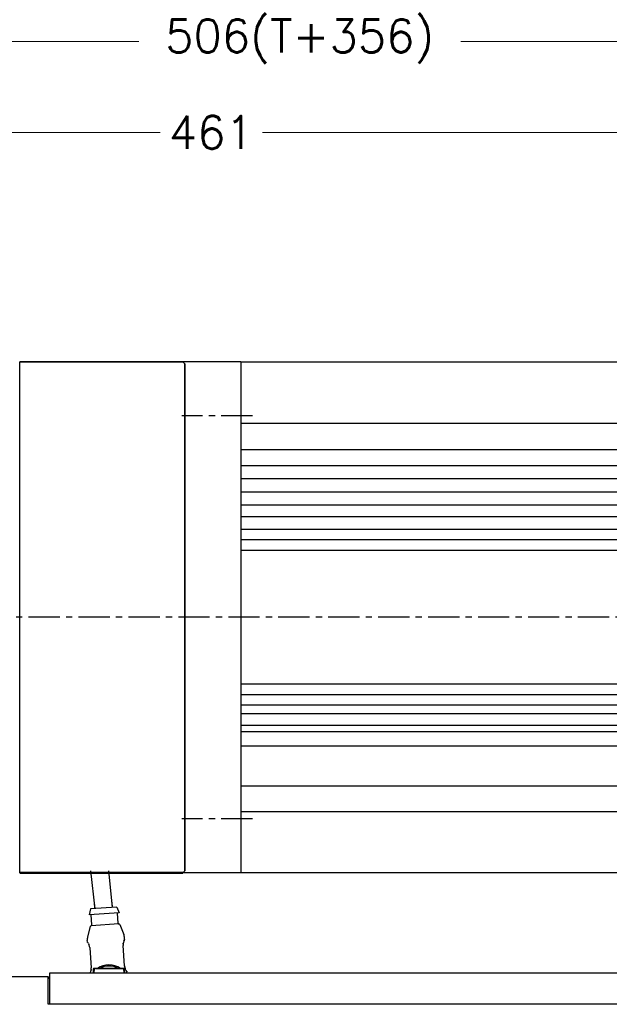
# Model space of a CAD drawing. Extents: x 0 to 1685, y -10 to 1188.
# Tile 4 of 26: x 485 to 635, y 510 to 760. Entities that reach past the tile are written whole.
import ezdxf

# ---------------------------------------------------------------- set-up
doc = ezdxf.new("R2010")
doc.units = 0
doc.header["$LTSCALE"] = 25.4
doc.linetypes.add('CENTER', pattern=[2, 1.25, -0.25, 0.25, -0.25])
doc.layers.get('0').update_dxf_attribs({"linetype": 'CONTINUOUS'})
doc.layers.get('Defpoints').update_dxf_attribs({"linetype": 'CONTINUOUS'})
for name, color, linetype, lineweight in [('AM_0', 7, 'CONTINUOUS', 50), ('ATA-DIM', 252, 'CONTINUOUS', 25), ('외형선(ISO)', 7, 'CONTINUOUS', 35)]:
    doc.layers.add(name, color=color, linetype=linetype, lineweight=lineweight)
doc.layers.add('ATA-CENTER', color=133, linetype='CENTER')
doc.styles.get("Standard").update_dxf_attribs({"font": 'simplex.shx'})
doc.dimstyles.new('ata_A1', dxfattribs={"dimtxt": 4.2, "dimasz": 4.2, "dimexe": 2, "dimexo": 2, "dimgap": 2, "dimtad": 0, "dimtih": 1, "dimtoh": 1, "dimdec": 6, "dimdsep": 46, "dimtxsty": 'Standard', "dimcen": 0, "dimclrd": 252, "dimclre": 252, "dimclrt": 4, "dimadec": 6, "dimazin": 2, "dimtfac": 1, "dimtdec": 6, "dimtofl": 0, "dimtmove": 0, "dimatfit": 3, "dimfxl": 0, "dimtolj": 1, "dimtzin": 0, "dimlwd": 0, "dimlwe": 0, "dimarcsym": 0})

# ---------------------------------------------------------------- blocks, each defined once
blk = doc.blocks.new('*D12975')
at = {"layer": 'ATA-DIM', "color": 252, "lineweight": 0}
for p, q in [((303.09, 683.11), (303.09, 735.51)), ((764.09, 659.49), (764.09, 735.51)), ((311.49, 731.51), (520.6, 731.51)), ((755.69, 731.51), (546.58, 731.51))]:
    blk.add_line(p, q, dxfattribs=at)
at = {"layer": 'ATA-DIM', "color": 252}
for points in [[(311.49, 732.91), (311.49, 730.11), (303.09, 731.51)], [(755.69, 730.11), (755.69, 732.91), (764.09, 731.51)]]:
    blk.add_solid(points, dxfattribs=at)
at = {"layer": 'Defpoints', "color": 0}
for p in [(764.09, 731.51), (303.09, 679.11), (764.09, 655.49)]:
    blk.add_point(p, dxfattribs=at)
at = {"layer": 'ATA-DIM', "color": 4, "insert": (533.59, 731.51), "char_height": 8.4, "attachment_point": 5}
blk.add_mtext('\\A1;461', dxfattribs=at)
blk = doc.blocks.new('*D12974')
at = {"layer": 'ATA-DIM', "color": 252, "lineweight": 0}
for p, q in [((303.09, 683.11), (303.09, 758.71)), ((809.09, 532.61), (809.09, 758.71)), ((311.49, 754.71), (515.17, 754.71)), ((800.69, 754.71), (597.01, 754.71))]:
    blk.add_line(p, q, dxfattribs=at)
at = {"layer": 'ATA-DIM', "color": 252}
for points in [[(311.49, 756.11), (311.49, 753.31), (303.09, 754.71)], [(800.69, 753.31), (800.69, 756.11), (809.09, 754.71)]]:
    blk.add_solid(points, dxfattribs=at)
at = {"layer": 'Defpoints', "color": 0}
for p in [(809.09, 754.71), (303.09, 679.11), (809.09, 528.61)]:
    blk.add_point(p, dxfattribs=at)
at = {"layer": 'ATA-DIM', "color": 4, "insert": (556.09, 754.71), "char_height": 8.4, "attachment_point": 5}
blk.add_mtext('\\A1;506(T+356)', dxfattribs=at)

msp = doc.modelspace()

# ---------------------------------------------------------------- linework, layer by layer
at = {"color": 0, "ltscale": 5}
msp.add_line((484.8876451, 543.1056106), (484.8876451, 673.105597), dxfattribs=at)
for p, q in [((541.0876432, 673.1056106), (525.9165638, 673.1056106)), ((541.0876432, 673.1056106), (718.0876432, 673.1056106)), ((504.0338435, 533.872211), (502.9944657, 543.6056106)), ((504.0338435, 533.872211), (502.9944657, 543.6056106)), ((508.5084042, 534.3500255), (507.5200497, 543.6056106)), ((508.5084042, 534.3500255), (507.5200497, 543.6056106)), ((541.0876432, 543.1056106), (526.1798711, 543.1056106)), ((718.0876432, 543.1056106), (541.0876432, 543.1056106)), ((502.9287674, 533.884947), (502.5311789, 532.3546125)), ((502.9287674, 533.884947), (502.5311789, 532.3546125)), ((509.6134802, 534.3372895), (502.9287674, 533.884947)), ((509.6134802, 534.3372895), (502.9287674, 533.884947)), ((504.0262575, 533.9592121), (503.9148487, 535.6056106)), ((504.0262575, 533.9592121), (503.9148487, 535.6056106)), ((508.5159901, 534.2630243), (508.4251397, 535.6056106)), ((508.5159901, 534.2630243), (508.4251397, 535.6056106)), ((509.6134802, 534.3372895), (510.2136101, 532.8744689)), ((509.6134802, 534.3372895), (510.2136101, 532.8744689)), ((510.2136101, 532.8744689), (502.5311789, 532.3546125)), ((510.2136101, 532.8744689), (502.5311789, 532.3546125)), ((503.205574, 529.7943018), (503.0300381, 532.3883694)), ((503.205574, 529.7943018), (503.0300381, 532.3883694)), ((509.8902869, 530.2466443), (509.714751, 532.840712)), ((509.8902869, 530.2466443), (509.714751, 532.840712)), ((502.8341064, 529.4307471), (502.1567355, 526.7722987)), ((502.8341064, 529.4307471), (502.1567355, 526.7722987)), ((510.1084552, 530.06095), (503.0144113, 529.5809087)), ((510.1084552, 530.06095), (503.0144113, 529.5809087)), ((510.3073461, 529.9364479), (511.3366868, 527.3934896)), ((510.3073461, 529.9364479), (511.3366868, 527.3934896)), ((511.5714604, 526.13878), (511.5490197, 526.4704075)), ((511.5714604, 526.13878), (511.5490197, 526.4704075)), ((502.0931361, 525.4973988), (502.0706955, 525.8290263)), ((502.0931361, 525.4973988), (502.0706955, 525.8290263)), ((502.6978309, 523.9671184), (503.0435281, 518.8584094)), ((502.6978309, 523.9671184), (503.0435281, 518.8584094)), ((511.524134, 519.4322769), (511.1784368, 524.5409858)), ((511.524134, 519.4322769), (511.1784368, 524.5409858)), ((492.0876432, 516.6056106), (474.0876432, 516.6056106)), ((492.0876432, 516.6056106), (474.0876432, 516.6056106)), ((492.0876432, 509.6056106), (492.0876432, 516.6056106)), ((492.5876432, 516.1056106), (492.0876432, 516.6056106)), ((492.5876432, 516.1056106), (492.0876432, 516.6056106)), ((492.5876432, 509.6056106), (492.5876432, 517.6056106)), ((492.5876432, 517.6056106), (712.5876432, 517.6056106)), ((503.5876432, 518.6056106), (503.5876432, 518.2056106)), ((503.5876432, 518.6056106), (503.5876432, 518.2056106)), ((503.6876432, 518.2056106), (503.5876432, 518.2056106)), ((503.5876432, 518.2056106), (503.5876432, 517.6056106)), ((503.6876432, 518.2056106), (503.5876432, 518.2056106)), ((503.5876432, 518.2056106), (503.5876432, 517.6056106)), ((504.2876432, 518.7056106), (503.6876432, 518.7056106)), ((504.2876432, 518.7056106), (503.6876432, 518.7056106)), ((503.6876432, 518.2056106), (503.7876432, 518.2056106)), ((503.6876432, 518.2056106), (503.7876432, 518.2056106)), ((503.7776432, 517.8439047), (503.7876432, 517.8439047)), ((503.7776432, 517.790501), (503.7776432, 517.8439047)), ((503.7776432, 517.8439047), (503.7876432, 517.8439047)), ((503.7776432, 517.790501), (503.7776432, 517.8439047)), ((503.7776432, 517.790501), (503.7876432, 517.790501)), ((503.7776432, 517.7253669), (503.7776432, 517.790501)), ((503.7776432, 517.790501), (503.7876432, 517.790501)), ((503.7776432, 517.7253669), (503.7776432, 517.790501)), ((503.7776432, 517.7253669), (503.7876432, 517.7253669)), ((503.7776432, 517.7056106), (503.7776432, 517.7253669)), ((503.7776432, 517.7253669), (503.7876432, 517.7253669)), ((503.7776432, 517.7056106), (503.7776432, 517.7253669)), ((503.7776432, 517.7056106), (503.7776432, 517.6056106)), ((503.7876432, 517.7056106), (503.7776432, 517.7056106)), ((503.7776432, 517.7056106), (503.7776432, 517.6056106)), ((503.7876432, 517.7056106), (503.7776432, 517.7056106)), ((503.7876432, 517.6056106), (503.7876432, 518.2056106)), ((503.7876432, 517.6056106), (503.7876432, 518.2056106)), ((503.7976432, 517.6056106), (503.7976432, 518.1956106)), ((503.7976432, 517.6056106), (503.7976432, 518.1956106)), ((510.8876432, 518.7056106), (504.2876432, 518.7056106)), ((510.8876432, 518.7056106), (504.2876432, 518.7056106)), ((504.2976432, 518.6956106), (510.8776432, 518.6956106)), ((504.2976432, 518.6956106), (510.8776432, 518.6956106)), ((511.4876432, 518.7056106), (510.8876432, 518.7056106)), ((511.4876432, 518.7056106), (510.8876432, 518.7056106)), ((511.3776432, 518.1956106), (511.3776432, 517.6056106)), ((511.3776432, 518.1956106), (511.3776432, 517.6056106)), ((511.3876432, 518.2056106), (511.3876432, 517.6056106)), ((511.4876432, 518.2056106), (511.3876432, 518.2056106)), ((511.3876432, 518.2056106), (511.3876432, 517.6056106)), ((511.4876432, 518.2056106), (511.3876432, 518.2056106)), ((511.4876432, 518.2056106), (511.5876432, 518.2056106)), ((511.4876432, 518.2056106), (511.5876432, 518.2056106)), ((511.5876432, 518.2056106), (511.5876432, 518.6056106)), ((511.5876432, 518.2056106), (511.5876432, 518.6056106)), ((511.5876432, 517.6056106), (511.5876432, 518.2056106)), ((511.5876432, 517.6056106), (511.5876432, 518.2056106)), ((512.1488847, 517.6056106), (512.1286925, 517.9040103)), ((512.1488847, 517.6056106), (512.1286925, 517.9040103)), ((492.5876432, 509.6056106), (492.0876432, 509.6056106)), ((712.5876432, 509.6056106), (492.5876432, 509.6056106))]:
    msp.add_line(p, q)
at = {"color": 7, "linetype": 'Continuous'}
for p, q in [((541.0876432, 673.1056106), (541.0876432, 543.1056106)), ((541.0876432, 673.1056106), (541.0876432, 543.1056106)), ((541.0876432, 657.5146173), (720.0876432, 657.5147778)), ((720.0876432, 650.7121168), (541.0876432, 650.7119563)), ((720.0876432, 646.6937776), (541.0876432, 646.6936172)), ((720.0876432, 643.382041), (541.0876432, 643.3818805)), ((720.0876432, 639.9572366), (541.0876432, 639.9570762)), ((720.0876432, 636.6491311), (541.0876432, 636.6489706)), ((720.0876432, 633.6457085), (541.0876432, 633.645548)), ((720.0876432, 630.4899324), (541.0876432, 630.4897719)), ((720.0876432, 627.8557705), (541.0876432, 627.85561)), ((720.0876432, 625.1057705), (541.0876432, 625.10561)), ((720.0876432, 591.1057374), (541.0876432, 591.105577)), ((720.0876432, 588.3665588), (541.0876432, 588.3663984)), ((720.0876432, 585.7216086), (541.0876432, 585.7214481)), ((720.0876432, 583.5411383), (541.0876432, 583.5409779)), ((720.0876432, 580.5922325), (541.0876432, 580.592072)), ((720.0876432, 578.9656429), (541.0876432, 578.9654824)), ((720.0876432, 575.3057705), (541.0876432, 575.30561)), ((720.0876432, 565.1057705), (541.0876432, 565.10561)), ((541.0876432, 558.6966027), (720.0876432, 558.6967632))]:
    msp.add_line(p, q, dxfattribs=at)
for centre, radius, start, end in [((503.027914, 529.3813651), 0.2, 93.871201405, 165.705244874), ((503.027914, 529.3813651), 0.2, 93.871201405, 165.705244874), ((503.0060304, 529.780799), 0.2, 273.871201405, 3.871201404), ((503.0060304, 529.780799), 0.2, 273.871201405, 3.871201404), ((510.0898306, 530.2601471), 0.2, 183.871201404, 273.871201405), ((510.0898306, 530.2601471), 0.2, 183.871201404, 273.871201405), ((510.1219579, 529.8614063), 0.2, 22.037157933, 93.871201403), ((510.1219579, 529.8614063), 0.2, 22.037157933, 93.871201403), ((505.0638505, 526.0315677), 3, 165.705244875, 183.871201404), ((505.0638505, 526.0315677), 3, 165.705244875, 183.871201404), ((508.5558647, 526.2678661), 3, 3.871201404, 22.037157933), ((508.5558647, 526.2678661), 3, 3.871201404, 22.037157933), ((507.5876432, 514.6556106), 5, 54.095931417, 125.904068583), ((507.5876432, 514.6556106), 5, 54.095931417, 125.904068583), ((507.5876432, 514.6556106), 4.7, 59.508238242, 120.491761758), ((507.5876432, 514.6556106), 4.7, 59.508238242, 120.491761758), ((507.5876432, 514.6556106), 5, 143.130102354, 143.842991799), ((507.5876432, 514.6556106), 5, 143.130102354, 143.842991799), ((503.6876432, 518.6056106), 0.1, 90, 180), ((503.6876432, 518.6056106), 0.1, 90, 180), ((504.2876432, 518.2056106), 0.5, 90, 180), ((504.2876432, 518.2056106), 0.5, 90, 180), ((504.2976432, 518.1956106), 0.5, 90, 180), ((504.2976432, 518.1956106), 0.5, 90, 180), ((507.5876432, 514.6556106), 4.1, 81.042783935, 98.957216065), ((507.5876432, 514.6556106), 4.1, 81.042783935, 98.957216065), ((510.8776432, 518.1956106), 0.5, 0, 90), ((510.8776432, 518.1956106), 0.5, 0, 90), ((510.8876432, 518.2056106), 0.5, 0, 90), ((510.8876432, 518.2056106), 0.5, 0, 90), ((511.4876432, 518.6056106), 0.1, 0, 90), ((511.4876432, 518.6056106), 0.1, 0, 90), ((507.5876432, 514.6556106), 5, 36.157008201, 36.869897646), ((507.5876432, 514.6556106), 5, 36.157008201, 36.869897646)]:
    msp.add_arc(centre, radius, start, end)
for points in [[(502.0922869, 525.4973421), (502.0922695, 525.4972965), (502.0922633, 525.4972374), (502.0922682, 525.497165)], [(502.0922869, 525.4973421), (502.0922695, 525.4972965), (502.0922633, 525.4972374), (502.0922682, 525.497165)], [(502.3570551, 525.0648088), (502.4015719, 524.9897813), (502.4499761, 524.9002666), (502.4961, 524.7942888)], [(502.3570551, 525.0648088), (502.4015719, 524.9897813), (502.4499761, 524.9002666), (502.4961, 524.7942888)], [(502.5351027, 524.6973598), (502.5132191, 524.7537451), (502.4908055, 524.8065502), (502.4685183, 524.8552417)], [(502.5351027, 524.6973598), (502.5132191, 524.7537451), (502.4908055, 524.8065502), (502.4685183, 524.8552417)], [(502.5351027, 524.6973598), (502.5131186, 524.7540041), (502.4908425, 524.8064598), (502.4686456, 524.8549707)], [(502.5351027, 524.6973598), (502.5131186, 524.7540041), (502.4908425, 524.8064598), (502.4686456, 524.8549707)], [(502.6863953, 524.087992), (502.6912399, 524.0479256), (502.6950933, 524.0075743), (502.6978309, 523.9671184)], [(502.6863953, 524.087992), (502.6912399, 524.0479256), (502.6950933, 524.0075743), (502.6978309, 523.9671184)], [(511.2258673, 525.2186022), (511.1918599, 525.0517419), (511.1705757, 524.8587839), (511.1734841, 524.6622982)], [(511.2258673, 525.2186022), (511.1918599, 525.0517419), (511.1705757, 524.8587839), (511.1734841, 524.6622982)], [(511.3959724, 525.7464022), (511.4511189, 525.8677114), (511.5001473, 525.9444841), (511.5246778, 525.9855138)], [(511.3959724, 525.7464022), (511.4511189, 525.8677114), (511.5001473, 525.9444841), (511.5246778, 525.9855138)], [(511.5723094, 526.1388383), (511.5723329, 526.1387954), (511.572347, 526.1387378), (511.5723518, 526.1386653)], [(511.5723094, 526.1388383), (511.5723329, 526.1387954), (511.572347, 526.1387378), (511.5723518, 526.1386653)], [(511.5353953, 519.312375), (511.5306421, 519.3521105), (511.5268503, 519.3921347), (511.524134, 519.4322769)], [(511.5353953, 519.312375), (511.5306421, 519.3521105), (511.5268503, 519.3921347), (511.524134, 519.4322769)], [(502.7999238, 517.6056106), (502.8120266, 517.6312697), (502.8249336, 517.6592207), (502.8381431, 517.6890756)], [(502.7999238, 517.6056106), (502.8120266, 517.6312697), (502.8249336, 517.6592207), (502.8381431, 517.6890756)], [(502.8270658, 517.6505552), (502.8199032, 517.6348214), (502.812841, 517.6198381), (502.8059205, 517.6055868)], [(502.8270658, 517.6505552), (502.8199032, 517.6348214), (502.812841, 517.6198381), (502.8059205, 517.6055868)], [(511.8781741, 518.3132247), (511.8191754, 518.4103859), (511.7516377, 518.5336355), (511.691565, 518.6869167)], [(511.8781741, 518.3132247), (511.8191754, 518.4103859), (511.7516377, 518.5336355), (511.691565, 518.6869167)], [(512.1283088, 517.9039843), (512.1283292, 517.9040315), (512.128331, 517.9041028), (512.1283142, 517.904198)], [(512.1283088, 517.9039843), (512.1283292, 517.9040315), (512.128331, 517.9041028), (512.1283142, 517.904198)]]:
    msp.add_open_spline(points, degree=3)
for points, knots in [([(502.1601402, 525.3518323), (502.1504665, 525.3639432), (502.1422083, 525.3746219), (502.1307979, 525.3907085), (502.1272326, 525.395708), (502.1186006, 525.410173), (502.1146151, 525.416917), (502.1061893, 525.4358803), (502.1024431, 525.4455489), (502.0958808, 525.4687873), (502.0932496, 525.4828815), (502.0922682, 525.497165)], [0, 0, 0, 0, 0.022971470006, 0.022971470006, 0.034367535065, 0.034367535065, 0.040556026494, 0.040556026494, 0.044492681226, 0.044492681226, 0.048992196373, 0.048992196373, 0.048992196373, 0.048992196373]), ([(502.1601402, 525.3518323), (502.1504665, 525.3639432), (502.1422083, 525.3746219), (502.1307979, 525.3907085), (502.1272326, 525.395708), (502.1186006, 525.410173), (502.1146151, 525.416917), (502.1061893, 525.4358803), (502.1024431, 525.4455489), (502.0958808, 525.4687873), (502.0932496, 525.4828815), (502.0922682, 525.497165)], [0, 0, 0, 0, 0.022971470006, 0.022971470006, 0.034367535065, 0.034367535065, 0.040556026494, 0.040556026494, 0.044492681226, 0.044492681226, 0.048992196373, 0.048992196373, 0.048992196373, 0.048992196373]), ([(502.1601402, 525.3518323), (502.158875, 525.3534162), (502.1273984, 525.393024), (502.1320301, 525.3943063), (502.1635787, 525.3542505)], [0.42248596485, 0.42248596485, 0.42248596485, 0.42248596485, 0.42857142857, 0.58042167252, 0.58042167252, 0.58042167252, 0.58042167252]), ([(502.1601402, 525.3518323), (502.158875, 525.3534162), (502.1273984, 525.393024), (502.1320301, 525.3943063), (502.1635787, 525.3542505)], [0.42248596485, 0.42248596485, 0.42248596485, 0.42248596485, 0.42857142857, 0.58042167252, 0.58042167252, 0.58042167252, 0.58042167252]), ([(502.3570551, 525.0648088), (502.2908447, 525.1763981), (502.2335346, 525.2593946), (502.1829945, 525.3290796), (502.1717595, 525.3438636), (502.1635787, 525.3542505)], [0, 0, 0, 0, 0.070625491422, 0.070625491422, 0.096970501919, 0.096970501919, 0.096970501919, 0.096970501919]), ([(502.3570551, 525.0648088), (502.2908447, 525.1763981), (502.2335346, 525.2593946), (502.1829945, 525.3290796), (502.1717595, 525.3438636), (502.1635787, 525.3542505)], [0, 0, 0, 0, 0.070625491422, 0.070625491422, 0.096970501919, 0.096970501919, 0.096970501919, 0.096970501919]), ([(502.6863953, 524.087992), (502.6726698, 524.201507), (502.6507983, 524.3133435), (502.596577, 524.5257451), (502.5631035, 524.6279193), (502.5174977, 524.7439457), (502.5068385, 524.7696151), (502.4961, 524.7942888)], [0, 0, 0, 0, 0.034494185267, 0.034494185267, 0.070853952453, 0.070853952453, 0.081689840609, 0.081689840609, 0.081689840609, 0.081689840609]), ([(502.6863953, 524.087992), (502.6726698, 524.201507), (502.6507983, 524.3133435), (502.596577, 524.5257451), (502.5631035, 524.6279193), (502.5174977, 524.7439457), (502.5068385, 524.7696151), (502.4961, 524.7942888)], [0, 0, 0, 0, 0.034494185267, 0.034494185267, 0.070853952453, 0.070853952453, 0.081689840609, 0.081689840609, 0.081689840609, 0.081689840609]), ([(511.1837057, 524.9458894), (511.1729311, 524.8315593), (511.1697893, 524.7086285), (511.1765074, 524.571626), (511.1774006, 524.5562993), (511.1784368, 524.5409858)], [0, 0, 0, 0, 0.036577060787, 0.036577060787, 0.041181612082, 0.041181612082, 0.041181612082, 0.041181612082]), ([(511.1837057, 524.9458894), (511.1729311, 524.8315593), (511.1697893, 524.7086285), (511.1765074, 524.571626), (511.1774006, 524.5562993), (511.1784368, 524.5409858)], [0, 0, 0, 0, 0.036577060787, 0.036577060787, 0.041181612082, 0.041181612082, 0.041181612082, 0.041181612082]), ([(511.2258795, 525.2186588), (511.2120385, 525.150754), (511.2002422, 525.0781399), (511.1786724, 524.895024), (511.1717574, 524.7789473), (511.1734841, 524.6622982)], [0.021823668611, 0.021823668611, 0.021823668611, 0.021823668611, 0.046355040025, 0.046355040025, 0.081549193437, 0.081549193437, 0.081549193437, 0.081549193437]), ([(511.2258795, 525.2186588), (511.2120385, 525.150754), (511.2002422, 525.0781399), (511.1786724, 524.895024), (511.1717574, 524.7789473), (511.1734841, 524.6622982)], [0.021823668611, 0.021823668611, 0.021823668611, 0.021823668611, 0.046355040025, 0.046355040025, 0.081549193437, 0.081549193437, 0.081549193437, 0.081549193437]), ([(511.1837057, 524.9458894), (511.1888353, 525.0003203), (511.2035179, 525.1140318), (511.2266862, 525.224922), (511.2402701, 525.2821772), (511.2413037, 525.2864928)], [0.075641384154, 0.075641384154, 0.075641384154, 0.075641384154, 0.107142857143, 0.142857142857, 0.145784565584, 0.145784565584, 0.145784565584, 0.145784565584]), ([(511.1837057, 524.9458894), (511.1888353, 525.0003203), (511.2035179, 525.1140318), (511.2266862, 525.224922), (511.2402701, 525.2821772), (511.2413037, 525.2864928)], [0.075641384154, 0.075641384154, 0.075641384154, 0.075641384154, 0.107142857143, 0.142857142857, 0.145784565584, 0.145784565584, 0.145784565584, 0.145784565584]), ([(511.3959724, 525.7464022), (511.374408, 525.6989656), (511.3514241, 525.6436457), (511.2984745, 525.4970181), (511.2680586, 525.3981988), (511.2413037, 525.2864928)], [0, 0, 0, 0, 0.032685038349, 0.032685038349, 0.075239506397, 0.075239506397, 0.075239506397, 0.075239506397]), ([(511.3959724, 525.7464022), (511.374408, 525.6989656), (511.3514241, 525.6436457), (511.2984745, 525.4970181), (511.2680586, 525.3981988), (511.2413037, 525.2864928)], [0, 0, 0, 0, 0.032685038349, 0.032685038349, 0.075239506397, 0.075239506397, 0.075239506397, 0.075239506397]), ([(511.4680044, 525.8892743), (511.455552, 525.864705), (511.4416477, 525.8363827), (511.4085351, 525.7662341), (511.3886279, 525.7227837), (511.3682257, 525.6745786)], [0.044628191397, 0.044628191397, 0.044628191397, 0.044628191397, 0.068505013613, 0.068505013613, 0.09699652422, 0.09699652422, 0.09699652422, 0.09699652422]), ([(511.4680044, 525.8892743), (511.455552, 525.864705), (511.4416477, 525.8363827), (511.4085351, 525.7662341), (511.3886279, 525.7227837), (511.3682257, 525.6745786)], [0.044628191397, 0.044628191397, 0.044628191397, 0.044628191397, 0.068505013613, 0.068505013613, 0.09699652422, 0.09699652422, 0.09699652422, 0.09699652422]), ([(511.4675384, 525.8884376), (511.4501058, 525.8540076), (511.4187081, 525.7892438), (511.3818317, 525.706726), (511.3682257, 525.6745786)], [0.655813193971, 0.655813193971, 0.655813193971, 0.655813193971, 0.714285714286, 0.747278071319, 0.747278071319, 0.747278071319, 0.747278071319]), ([(511.4675384, 525.8884376), (511.4501058, 525.8540076), (511.4187081, 525.7892438), (511.3818317, 525.706726), (511.3682257, 525.6745786)], [0.655813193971, 0.655813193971, 0.655813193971, 0.655813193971, 0.714285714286, 0.747278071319, 0.747278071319, 0.747278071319, 0.747278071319]), ([(511.5723518, 526.1386653), (511.5729468, 526.1297348), (511.5729133, 526.1208422), (511.5718387, 526.1045764), (511.5708831, 526.0970729), (511.5678, 526.0796428), (511.5653121, 526.0705031), (511.5613631, 526.0580122), (511.5597453, 526.0536388), (511.5562344, 526.0446486), (511.5545269, 526.0407967), (511.5495204, 526.029854), (511.5468176, 526.0246704), (511.538328, 526.0087276), (511.5319623, 525.997698), (511.5246778, 525.9855138)], [0, 0, 0, 0, 0.002812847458, 0.002812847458, 0.005364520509, 0.005364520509, 0.009288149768, 0.009288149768, 0.012472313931, 0.012472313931, 0.017212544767, 0.017212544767, 0.027993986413, 0.027993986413, 0.04903223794, 0.04903223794, 0.04903223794, 0.04903223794]), ([(511.5723518, 526.1386653), (511.5729468, 526.1297348), (511.5729133, 526.1208422), (511.5718387, 526.1045764), (511.5708831, 526.0970729), (511.5678, 526.0796428), (511.5653121, 526.0705031), (511.5613631, 526.0580122), (511.5597453, 526.0536388), (511.5562344, 526.0446486), (511.5545269, 526.0407967), (511.5495204, 526.029854), (511.5468176, 526.0246704), (511.538328, 526.0087276), (511.5319623, 525.997698), (511.5246778, 525.9855138)], [0, 0, 0, 0, 0.002812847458, 0.002812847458, 0.005364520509, 0.005364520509, 0.009288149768, 0.009288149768, 0.012472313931, 0.012472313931, 0.017212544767, 0.017212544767, 0.027993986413, 0.027993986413, 0.04903223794, 0.04903223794, 0.04903223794, 0.04903223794]), ([(503.0385699, 518.4569624), (503.0491984, 518.5714105), (503.0521714, 518.6943954), (503.0453164, 518.830176), (503.044483, 518.8442982), (503.0435281, 518.8584094)], [0, 0, 0, 0, 0.036569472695, 0.036569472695, 0.040812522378, 0.040812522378, 0.040812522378, 0.040812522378]), ([(503.0385699, 518.4569624), (503.0491984, 518.5714105), (503.0521714, 518.6943954), (503.0453164, 518.830176), (503.044483, 518.8442982), (503.0435281, 518.8584094)], [0, 0, 0, 0, 0.036569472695, 0.036569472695, 0.040812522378, 0.040812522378, 0.040812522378, 0.040812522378]), ([(511.524134, 519.4322769), (511.5416348, 519.1736506), (511.6265841, 518.8361404), (511.7332028, 518.5867496), (511.75987, 518.5302194)], [0, 0, 0, 0, 0.14285714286, 0.18990323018, 0.18990323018, 0.18990323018, 0.18990323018]), ([(511.524134, 519.4322769), (511.5313282, 519.3259606), (511.5465987, 519.2192216), (511.5885548, 519.011502), (511.6162965, 518.9088835), (511.6817114, 518.7087413), (511.7209936, 518.6126284), (511.7598936, 518.5301703)], [0, 0, 0, 0, 0.03196783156, 0.03196783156, 0.06597153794, 0.06597153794, 0.10501495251, 0.10501495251, 0.10501495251, 0.10501495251]), ([(511.524134, 519.4322769), (511.5416348, 519.1736506), (511.6265841, 518.8361404), (511.7332028, 518.5867496), (511.75987, 518.5302194)], [0, 0, 0, 0, 0.14285714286, 0.18990323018, 0.18990323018, 0.18990323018, 0.18990323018]), ([(511.524134, 519.4322769), (511.5313282, 519.3259606), (511.5465987, 519.2192216), (511.5885548, 519.011502), (511.6162965, 518.9088835), (511.6817114, 518.7087413), (511.7209936, 518.6126284), (511.7598936, 518.5301703)], [0, 0, 0, 0, 0.03196783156, 0.03196783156, 0.06597153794, 0.06597153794, 0.10501495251, 0.10501495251, 0.10501495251, 0.10501495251]), ([(511.5353953, 519.312375), (511.5489901, 519.1987279), (511.5706621, 519.0867229), (511.6241741, 518.8759049), (511.6569408, 518.7752636), (511.691565, 518.6869167)], [0, 0, 0, 0, 0.034526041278, 0.034526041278, 0.070302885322, 0.070302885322, 0.070302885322, 0.070302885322]), ([(511.5353953, 519.312375), (511.5489901, 519.1987279), (511.5706621, 519.0867229), (511.6241741, 518.8759049), (511.6569408, 518.7752636), (511.691565, 518.6869167)], [0, 0, 0, 0, 0.034526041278, 0.034526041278, 0.070302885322, 0.070302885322, 0.070302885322, 0.070302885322]), ([(502.8249993, 517.6510017), (502.8466246, 517.6984504), (502.8696916, 517.7538116), (502.9229666, 517.9009085), (502.9536453, 518.0003095), (502.980601, 518.1128035)], [0, 0, 0, 0, 0.032805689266, 0.032805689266, 0.075664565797, 0.075664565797, 0.075664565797, 0.075664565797]), ([(502.8249993, 517.6510017), (502.8466246, 517.6984504), (502.8696916, 517.7538116), (502.9229666, 517.9009085), (502.9536453, 518.0003095), (502.980601, 518.1128035)], [0, 0, 0, 0, 0.032805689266, 0.032805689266, 0.075664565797, 0.075664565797, 0.075664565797, 0.075664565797]), ([(503.0382361, 518.4570177), (503.0331101, 518.4015452), (503.0262494, 518.3472418), (503.0178291, 518.2946192), (503.0084654, 518.2361004), (502.9972649, 518.1796096), (502.9849679, 518.1264269), (502.9838917, 518.1217726), (502.9828098, 518.1171432), (502.9817225, 518.1125385)], [0.075027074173, 0.075027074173, 0.075027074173, 0.075027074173, 0.107142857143, 0.107142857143, 0.107142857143, 0.142857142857, 0.142857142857, 0.142857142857, 0.145982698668, 0.145982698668, 0.145982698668, 0.145982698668]), ([(503.0382361, 518.4570177), (503.0331101, 518.4015452), (503.0262494, 518.3472418), (503.0178291, 518.2946192), (503.0084654, 518.2361004), (502.9972649, 518.1796096), (502.9849679, 518.1264269), (502.9838917, 518.1217726), (502.9828098, 518.1171432), (502.9817225, 518.1125385)], [0.075027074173, 0.075027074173, 0.075027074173, 0.075027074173, 0.107142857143, 0.107142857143, 0.107142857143, 0.142857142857, 0.142857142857, 0.142857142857, 0.145982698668, 0.145982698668, 0.145982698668, 0.145982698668]), ([(503.0011664, 518.2051003), (503.0137233, 518.2703676), (503.024358, 518.3397031), (503.04388, 518.5147505), (503.0500861, 518.6253825), (503.0484768, 518.7365905)], [0.020990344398, 0.020990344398, 0.020990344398, 0.020990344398, 0.044178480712, 0.044178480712, 0.077732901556, 0.077732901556, 0.077732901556, 0.077732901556]), ([(503.0011664, 518.2051003), (503.0137233, 518.2703676), (503.024358, 518.3397031), (503.04388, 518.5147505), (503.0500861, 518.6253825), (503.0484768, 518.7365905)], [0.020990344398, 0.020990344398, 0.020990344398, 0.020990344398, 0.044178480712, 0.044178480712, 0.077732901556, 0.077732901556, 0.077732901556, 0.077732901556]), ([(511.8781741, 518.3132247), (511.9455863, 518.2022078), (512.0014163, 518.1219167), (512.0456951, 518.0615299), (512.0543695, 518.0501817), (512.0606373, 518.042253)], [0, 0, 0, 0, 0.072611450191, 0.072611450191, 0.095568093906, 0.095568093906, 0.095568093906, 0.095568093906]), ([(511.8781741, 518.3132247), (511.9455863, 518.2022078), (512.0014163, 518.1219167), (512.0456951, 518.0615299), (512.0543695, 518.0501817), (512.0606373, 518.042253)], [0, 0, 0, 0, 0.072611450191, 0.072611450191, 0.095568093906, 0.095568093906, 0.095568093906, 0.095568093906]), ([(512.045529, 518.0694726), (512.053364, 518.0594602), (512.0921072, 518.0101613), (512.0886362, 518.0068343), (512.0606373, 518.042253)], [0.39799953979, 0.39799953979, 0.39799953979, 0.39799953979, 0.42857142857, 0.57544528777, 0.57544528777, 0.57544528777, 0.57544528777]), ([(512.045529, 518.0694726), (512.053364, 518.0594602), (512.0921072, 518.0101613), (512.0886362, 518.0068343), (512.0606373, 518.042253)], [0.39799953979, 0.39799953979, 0.39799953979, 0.39799953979, 0.42857142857, 0.57544528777, 0.57544528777, 0.57544528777, 0.57544528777]), ([(512.045529, 518.0694726), (512.0593001, 518.0518744), (512.0713286, 518.0365881), (512.0863717, 518.0156741), (512.0906821, 518.0095962), (512.0995175, 517.9952465), (512.1030638, 517.989536), (512.1098221, 517.9754458), (512.1115128, 517.9717267), (512.1157406, 517.9614243), (512.1183953, 517.9541421), (512.1242974, 517.9336271), (512.1271075, 517.9190771), (512.1281209, 517.9042506)], [0, 0, 0, 0, 0.029962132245, 0.029962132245, 0.044782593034, 0.044782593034, 0.052433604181, 0.052433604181, 0.054683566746, 0.054683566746, 0.05779365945, 0.05779365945, 0.062521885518, 0.062521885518, 0.062521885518, 0.062521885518]), ([(512.045529, 518.0694726), (512.0593001, 518.0518744), (512.0713286, 518.0365881), (512.0863717, 518.0156741), (512.0906821, 518.0095962), (512.0995175, 517.9952465), (512.1030638, 517.989536), (512.1098221, 517.9754458), (512.1115128, 517.9717267), (512.1157406, 517.9614243), (512.1183953, 517.9541421), (512.1242974, 517.9336271), (512.1271075, 517.9190771), (512.1281209, 517.9042506)], [0, 0, 0, 0, 0.029962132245, 0.029962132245, 0.044782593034, 0.044782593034, 0.052433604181, 0.052433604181, 0.054683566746, 0.054683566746, 0.05779365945, 0.05779365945, 0.062521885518, 0.062521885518, 0.062521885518, 0.062521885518])]:
    msp.add_open_spline(points, degree=3, knots=knots)
at = {"layer": 'AM_0'}
msp.add_line((484.8876451, 543.1056106), (526.3876451, 543.105603), dxfattribs=at)
at = {"layer": 'ATA-CENTER', "ltscale": 0.25}
for p, q in [((544.0876432, 659.3708186), (526.0875432, 659.3708186)), ((774.4775111, 608.1056106), (277.1099812, 608.1056106)), ((544.0876432, 556.8403353), (526.0875432, 556.8403353))]:
    msp.add_line(p, q, dxfattribs=at)
at = {"layer": '외형선(ISO)'}
for p, q in [((526.3876451, 673.1056086), (484.8876451, 673.1055961)), ((526.3876527, 673.1056106), (526.8876451, 672.6056087)), ((526.8876451, 672.6056106), (526.8876451, 543.6056125)), ((526.8876451, 543.6056125), (526.3876527, 543.1056106))]:
    msp.add_line(p, q, dxfattribs=at)

# ---------------------------------------------------------------- dimensions: what is measured, and where the dimension line sits
at = {"layer": 'ATA-DIM'}
dim = msp.add_linear_dim(base=(809.0876432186, 754.7077026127), p1=(303.0876432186, 679.1056106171), p2=(809.0876432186, 528.6056106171), text='<>(T+356)', dimstyle='ata_A1', override={"dimscale": 2, "dimtxt": 4.2, "dimtxsty": 'Standard', "dimtfac": 0.571429, "dimtdec": 2, "dimtfill": 0}, dxfattribs=at)
dim.commit()
dim.dimension.update_dxf_attribs({"geometry": '*D12974', "text_midpoint": (556.0876432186, 754.7077026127)})
dim = msp.add_linear_dim(base=(764.0876432, 731.5126808), p1=(303.0876432, 679.1056106), p2=(764.0876432, 655.4887784), dimstyle='ata_A1', override={"dimscale": 2, "dimtfac": 0.571429, "dimtdec": 2, "dimtfill": 0}, dxfattribs=at)
dim.commit()
dim.dimension.update_dxf_attribs({"geometry": '*D12975', "text_midpoint": (533.5876432, 731.5126808)})

doc.saveas('drawing.dxf')
